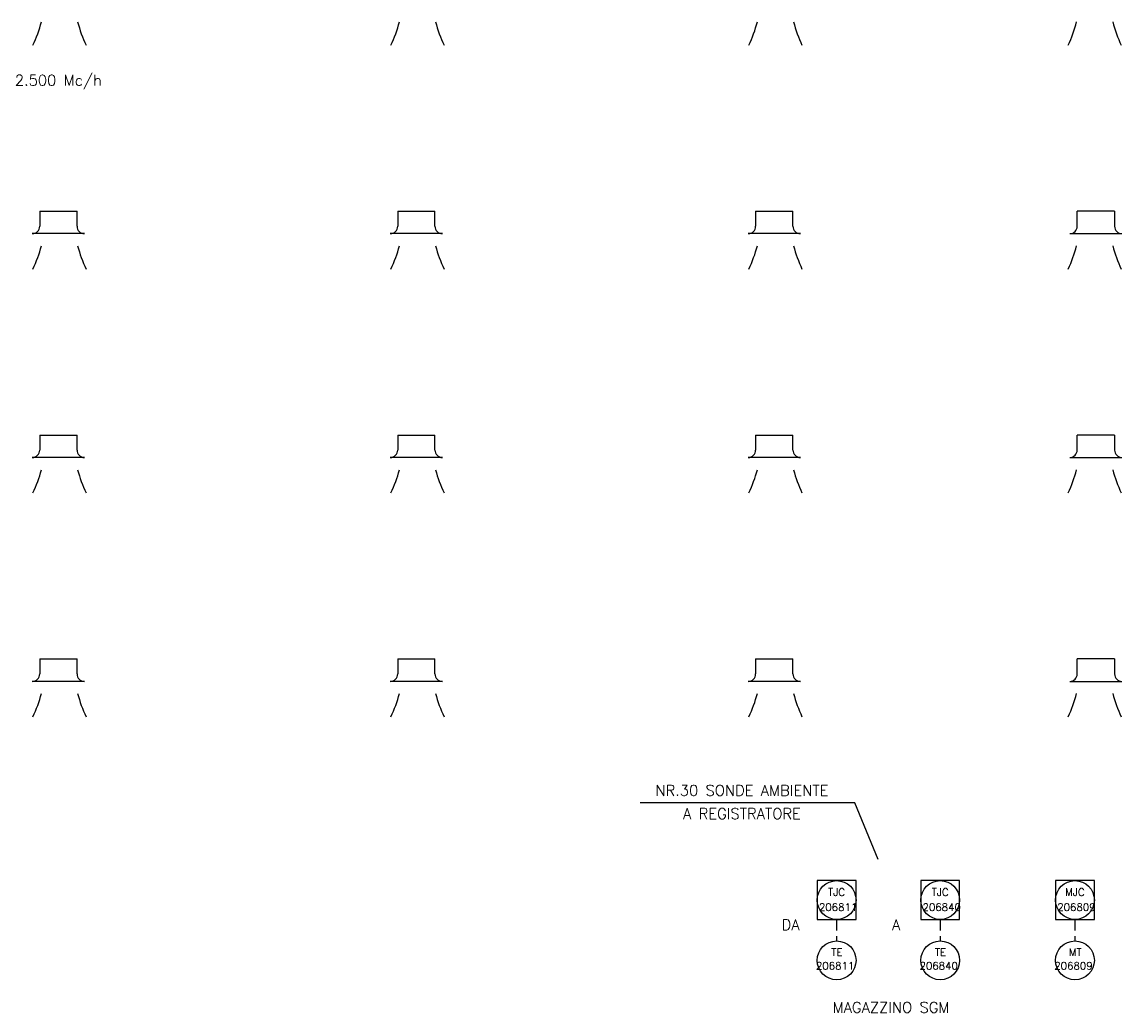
# Model space of a CAD drawing. Extents: x 115 to 1184, y 0 to 803.
# Tile 1 of 4: x 282 to 650, y 148 to 480. Entities that reach past the tile are written whole.
import ezdxf
from ezdxf.enums import TextEntityAlignment as Align

# ---------------------------------------------------------------- set-up
doc = ezdxf.new("R2010")
doc.units = 0
doc.header["$LTSCALE"] = 15
doc.header["$MEASUREMENT"] = 0
doc.linetypes.add('HIDDEN', pattern=[0.375, 0.25, -0.125])
doc.layers.get('0').update_dxf_attribs({"linetype": 'CONTINUOUS'})
for name, color, linetype in [('CG', 7, 'CONTINUOUS'), ('SCHEMA', 7, 'CONTINUOUS'), ('STRUMENTI', 7, 'CONTINUOUS')]:
    doc.layers.add(name, color=color, linetype=linetype)
doc.styles.add('ROMANS', font='romans', dxfattribs={"height": 2.5})

# ---------------------------------------------------------------- blocks, each defined once
blk = doc.blocks.new('PDI')
at = {"color": 3}
blk.add_circle((0, 0), 6.5, dxfattribs=at)
at = {"color": 1, "style": 'ROMANS'}
blk.add_attdef('PRIMO', text='', height=2.5, dxfattribs=at).set_placement((0.01, 2.28), align=Align.MIDDLE)
at = {"color": 1, "style": 'ROMANS', "flags": 4}
blk.add_attdef('SECONDO', text='', height=2.5, dxfattribs=at).set_placement((-0.02, -2.25), align=Align.MIDDLE)
blk = doc.blocks.new('AO')
at = {"color": 3, "linetype": 'CONTINUOUS'}
for p, q in [((6.5, 13), (-6.5, 13)), ((-6.5, 13), (-6.5, 0)), ((6.5, 0), (6.5, 13)), ((-6.5, 0), (6.5, 0))]:
    blk.add_line(p, q, dxfattribs=at)
blk.add_circle((0, 6.5), 6.5, dxfattribs=at)
at = {"color": 1, "style": 'ROMANS', "flags": 4}
blk.add_attdef('PRIMO', text='', height=2.5, dxfattribs=at).set_placement((-0.02, 7.92), align=Align.CENTER)
at = {"color": 1, "linetype": 'CONTINUOUS', "style": 'ROMANS', "flags": 4}
blk.add_attdef('SECONDO', text='', height=2.5, dxfattribs=at).set_placement((0.49, 2.84), align=Align.CENTER)

msp = doc.modelspace()

# ---------------------------------------------------------------- linework, layer by layer
for p, q in [((284.98, 409), (284.98, 409)), ((302.48, 409), (284.98, 409)), ((302.48, 409), (302.48, 409)), ((422.48, 409), (404.98, 409)), ((404.98, 409), (404.98, 409)), ((422.48, 409), (422.48, 409)), ((524.98, 409), (524.98, 409)), ((542.48, 409), (524.98, 409)), ((542.48, 409), (542.48, 409)), ((632.79, 409), (650.29, 409)), ((632.79, 409), (632.79, 409)), ((650.29, 409), (650.29, 409)), ((302.48, 334), (284.98, 334)), ((284.98, 334), (284.98, 334)), ((302.48, 334), (302.48, 334)), ((404.98, 334), (404.98, 334)), ((422.48, 334), (404.98, 334)), ((422.48, 334), (422.48, 334)), ((542.48, 334), (524.98, 334)), ((524.98, 334), (524.98, 334)), ((542.48, 334), (542.48, 334)), ((632.79, 334), (632.79, 334)), ((632.79, 334), (650.29, 334)), ((650.29, 334), (650.29, 334)), ((302.48, 259), (284.98, 259)), ((284.98, 259), (284.98, 259)), ((302.48, 259), (302.48, 259)), ((404.98, 259), (404.98, 259)), ((422.48, 259), (404.98, 259)), ((422.48, 259), (422.48, 259)), ((542.48, 259), (524.98, 259)), ((524.98, 259), (524.98, 259)), ((542.48, 259), (542.48, 259)), ((632.79, 259), (632.79, 259)), ((632.79, 259), (650.29, 259)), ((650.29, 259), (650.29, 259))]:
    msp.add_line(p, q)
at = {"color": 4}
for p, q in [((560.73, 218.27), (488.81, 218.27)), ((568.58, 199.31), (560.73, 218.27))]:
    msp.add_line(p, q, dxfattribs=at)
at = {"color": 4, "linetype": 'HIDDEN'}
for p, q in [((554.63, 179.25), (554.63, 172.04)), ((589.36, 179.25), (589.36, 172.04)), ((634.52, 179.25), (634.52, 172.04))]:
    msp.add_line(p, q, dxfattribs=at)
for centre, radius, start, end in [((241.7, 492.36), 48, 335.0713, 344.9653), ((346.54, 492.36), 48, 195.0347, 204.9287), ((361.7, 492.36), 48, 335.0713, 344.9653), ((466.54, 492.36), 48, 195.0347, 204.9287), ((481.7, 492.36), 48, 335.0713, 344.9653), ((586.54, 492.36), 48, 195.0347, 204.9287), ((588.73, 492.36), 48, 335.0713, 344.9653), ((693.57, 492.36), 48, 195.0347, 204.9287), ((284.98, 411.5), 2.5, 270, 0), ((302.48, 411.5), 2.5, 180, 270), ((404.98, 411.5), 2.5, 270, 0), ((422.48, 411.5), 2.5, 180, 270), ((524.98, 411.5), 2.5, 270, 0), ((542.48, 411.5), 2.5, 180, 270), ((632.79, 411.5), 2.5, 270, 0), ((650.29, 411.5), 2.5, 180, 270), ((241.7, 417.36), 48, 335.0713, 344.9653), ((346.54, 417.36), 48, 195.0347, 204.9287), ((361.7, 417.36), 48, 335.0713, 344.9653), ((466.54, 417.36), 48, 195.0347, 204.9287), ((481.7, 417.36), 48, 335.0713, 344.9653), ((586.54, 417.36), 48, 195.0347, 204.9287), ((588.73, 417.36), 48, 335.0713, 344.9653), ((693.57, 417.36), 48, 195.0347, 204.9287), ((284.98, 336.5), 2.5, 270, 0), ((302.48, 336.5), 2.5, 180, 270), ((404.98, 336.5), 2.5, 270, 0), ((422.48, 336.5), 2.5, 180, 270), ((524.98, 336.5), 2.5, 270, 0), ((542.48, 336.5), 2.5, 180, 270), ((632.79, 336.5), 2.5, 270, 0), ((650.29, 336.5), 2.5, 180, 270), ((241.7, 342.36), 48, 335.0713, 344.9653), ((346.54, 342.36), 48, 195.0347, 204.9287), ((361.7, 342.36), 48, 335.0713, 344.9653), ((466.54, 342.36), 48, 195.0347, 204.9287), ((481.7, 342.36), 48, 335.0713, 344.9653), ((586.54, 342.36), 48, 195.0347, 204.9287), ((588.73, 342.36), 48, 335.0713, 344.9653), ((693.57, 342.36), 48, 195.0347, 204.9287), ((284.98, 261.5), 2.5, 270, 0), ((302.48, 261.5), 2.5, 180, 270), ((404.98, 261.5), 2.5, 270, 0), ((422.48, 261.5), 2.5, 180, 270), ((524.98, 261.5), 2.5, 270, 0), ((542.48, 261.5), 2.5, 180, 270), ((632.79, 261.5), 2.5, 270, 0), ((650.29, 261.5), 2.5, 180, 270), ((241.7, 267.36), 48, 335.0713, 344.9653), ((346.54, 267.36), 48, 195.0347, 204.9287), ((361.7, 267.36), 48, 335.0713, 344.9653), ((466.54, 267.36), 48, 195.0347, 204.9287), ((481.7, 267.36), 48, 335.0713, 344.9653), ((586.54, 267.36), 48, 195.0347, 204.9287), ((588.73, 267.36), 48, 335.0713, 344.9653), ((693.57, 267.36), 48, 195.0347, 204.9287)]:
    msp.add_arc(centre, radius, start, end)
at = {"layer": 'SCHEMA'}
for p, q in [((287.48, 416.5), (287.48, 411.5)), ((287.48, 416.5), (299.98, 416.5)), ((299.98, 411.5), (299.98, 416.5)), ((407.48, 416.5), (419.98, 416.5)), ((407.48, 416.5), (407.48, 411.5)), ((419.98, 411.5), (419.98, 416.5)), ((527.48, 416.5), (527.48, 411.5)), ((527.48, 416.5), (539.98, 416.5)), ((539.98, 411.5), (539.98, 416.5)), ((647.79, 416.5), (635.29, 416.5)), ((635.29, 411.5), (635.29, 416.5)), ((647.79, 416.5), (647.79, 411.5)), ((287.48, 341.5), (299.98, 341.5)), ((287.48, 341.5), (287.48, 336.5)), ((299.98, 336.5), (299.98, 341.5)), ((407.48, 341.5), (407.48, 336.5)), ((407.48, 341.5), (419.98, 341.5)), ((419.98, 336.5), (419.98, 341.5)), ((527.48, 341.5), (539.98, 341.5)), ((527.48, 341.5), (527.48, 336.5)), ((539.98, 336.5), (539.98, 341.5)), ((635.29, 336.5), (635.29, 341.5)), ((647.79, 341.5), (635.29, 341.5)), ((647.79, 341.5), (647.79, 336.5)), ((287.48, 266.5), (299.98, 266.5)), ((287.48, 266.5), (287.48, 261.5)), ((299.98, 261.5), (299.98, 266.5)), ((407.48, 266.5), (407.48, 261.5)), ((407.48, 266.5), (419.98, 266.5)), ((419.98, 261.5), (419.98, 266.5)), ((527.48, 266.5), (539.98, 266.5)), ((527.48, 266.5), (527.48, 261.5)), ((539.98, 261.5), (539.98, 266.5)), ((635.29, 261.5), (635.29, 266.5)), ((647.79, 266.5), (635.29, 266.5)), ((647.79, 266.5), (647.79, 261.5))]:
    msp.add_line(p, q, dxfattribs=at)

# ---------------------------------------------------------------- block references
at = {"layer": 'STRUMENTI', "color": 7, "linetype": 'CONTINUOUS'}
for p, values in [((554.63, 179.25), {'SECONDO': '206811', 'PRIMO': 'TJC'}), ((589.36, 179.25), {'SECONDO': '206840', 'PRIMO': 'TJC'}), ((634.52, 179.25), {'SECONDO': '206809', 'PRIMO': 'MJC'})]:
    msp.add_blockref('AO', p, dxfattribs=at).add_auto_attribs(values)
at = {"layer": 'STRUMENTI'}
ref = msp.add_blockref('PDI', (554.63, 165.54), dxfattribs=at)
ref.add_attrib('PRIMO', 'TE', dxfattribs={"layer": 'CG', "color": 1, "height": 2.5, "style": 'ROMANS', "flags": 4}).set_placement((554.72, 167.01), align=Align.CENTER)
ref.add_attrib('SECONDO', '206811', dxfattribs={"layer": 'CG', "color": 1, "height": 2.5, "style": 'ROMANS', "flags": 4}).set_placement((554.12, 163.7), align=Align.MIDDLE)
ref = msp.add_blockref('PDI', (589.36, 165.54), dxfattribs=at)
ref.add_attrib('PRIMO', 'TE', dxfattribs={"layer": 'CG', "color": 1, "height": 2.5, "style": 'ROMANS', "flags": 4}).set_placement((589.45, 167.01), align=Align.CENTER)
ref.add_attrib('SECONDO', '206840', dxfattribs={"layer": 'CG', "color": 1, "height": 2.5, "style": 'ROMANS', "flags": 4}).set_placement((588.85, 163.7), align=Align.MIDDLE)
ref = msp.add_blockref('PDI', (634.52, 165.54), dxfattribs=at)
ref.add_attrib('PRIMO', 'MT', dxfattribs={"layer": 'CG', "color": 1, "height": 2.5, "style": 'ROMANS', "flags": 4}).set_placement((634.62, 167.01), align=Align.CENTER)
ref.add_attrib('SECONDO', '206809', dxfattribs={"layer": 'CG', "color": 1, "height": 2.5, "style": 'ROMANS', "flags": 4}).set_placement((634.02, 163.7), align=Align.MIDDLE)

# ---------------------------------------------------------------- texts
at = {"color": 7, "linetype": 'CONTINUOUS', "style": 'ROMANS'}
for s, p in [('2.500 Mc/h', (293.73, 458.59)), ('NR.30 SONDE AMBIENTE', (522.89, 220.66)), ('A REGISTRATORE', (522.89, 212.88)), ('DA', (539.19, 175.67)), ('A', (574.62, 175.67)), ('MAGAZZINO SGM', (572.87, 147.97))]:
    msp.add_text(s, height=3.6, dxfattribs=at).set_placement(p, align=Align.CENTER)

doc.saveas('drawing.dxf')
